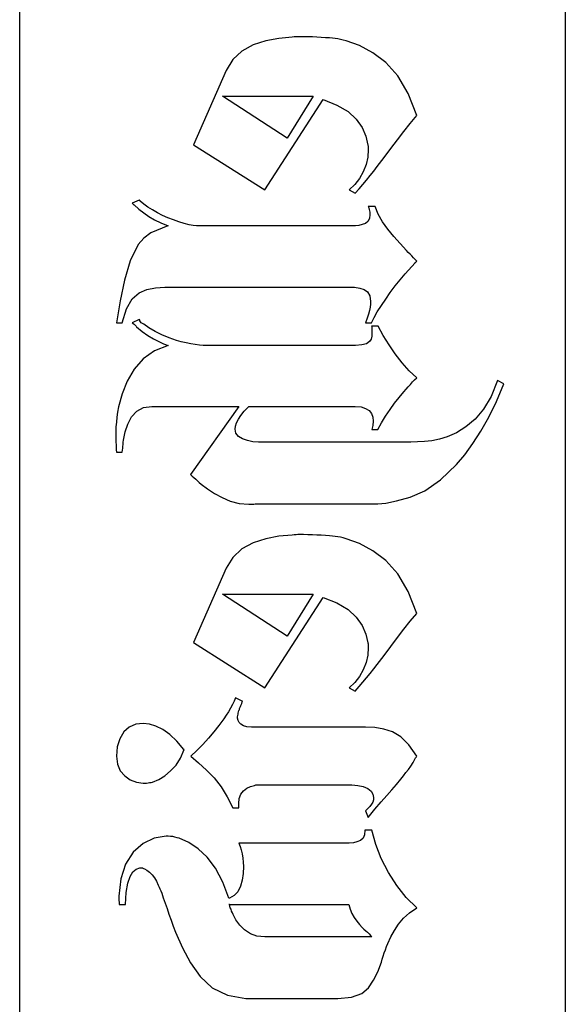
# Model space of a CAD drawing. Extents: x -3 to 2245, y -1140 to 1114.
# Tile 11 of 13: x 2189 to 2245, y 12 to 114. Entities that reach past the tile are written whole.
import ezdxf

# ---------------------------------------------------------------- set-up
doc = ezdxf.new("R2010")
doc.units = 0

msp = doc.modelspace()

# ---------------------------------------------------------------- linework, layer by layer
at = {"layer": 'area_engraving'}
for p, q in [((2213.06, 111.669), (2211.87, 111.034)), ((2214.36, 112.082), (2213.06, 111.669)), ((2215.71, 112.352), (2214.36, 112.082)), ((2217.11, 112.48), (2215.71, 112.352)), ((2217.31, 112.504), (2217.11, 112.48)), ((2217.51, 112.518), (2217.31, 112.504)), ((2217.71, 112.523), (2217.51, 112.518)), ((2217.89, 112.523), (2217.71, 112.523)), ((2218.07, 112.523), (2217.89, 112.523)), ((2218.27, 112.523), (2218.07, 112.523)), ((2218.74, 112.518), (2218.27, 112.523)), ((2219.21, 112.504), (2218.74, 112.518)), ((2219.67, 112.48), (2219.21, 112.504)), ((2220.12, 112.451), (2219.67, 112.48)), ((2220.56, 112.423), (2220.12, 112.451)), ((2221, 112.395), (2220.56, 112.423)), ((2221.28, 112.366), (2221, 112.395)), ((2221.56, 112.338), (2221.28, 112.366)), ((2221.85, 112.309), (2221.56, 112.338)), ((2222.13, 112.248), (2221.85, 112.309)), ((2222.42, 112.177), (2222.13, 112.248)), ((2222.7, 112.096), (2222.42, 112.177)), ((2224.11, 111.598), (2222.7, 112.096)), ((2225.49, 110.844), (2224.11, 111.598)), ((2211.87, 111.034), (2210.94, 110.152)), ((2226.84, 109.835), (2225.49, 110.844)), ((2210.94, 110.152), (2210.24, 109.024)), ((2228.09, 108.446), (2226.84, 109.835)), ((2210.24, 109.024), (2206.87, 101.301)), ((2229.15, 106.611), (2228.09, 108.446)), ((2230.04, 104.331), (2229.15, 106.611)), ((2209.86, 106.336), (2219.29, 106.336)), ((2216.6, 101.984), (2209.86, 106.336)), ((2209.86, 106.336), (2209.86, 106.336)), ((2214.25, 96.6079), (2220.31, 105.995)), ((2219.29, 106.336), (2216.6, 101.984)), ((2220.31, 105.995), (2221.76, 105.426)), ((2221.76, 105.426), (2222.91, 104.743)), ((2222.91, 104.743), (2223.77, 103.947)), ((2223.77, 103.947), (2224.38, 103.079)), ((2228.71, 102.681), (2229.38, 103.52)), ((2229.38, 103.52), (2230.04, 104.331)), ((2224.38, 103.079), (2224.77, 102.183)), ((2228.04, 101.813), (2228.71, 102.681)), ((2224.77, 102.183), (2224.96, 101.259)), ((2227.35, 100.898), (2228.04, 101.813)), ((2206.87, 101.301), (2214.25, 96.6079)), ((2206.87, 101.301), (2206.87, 101.301)), ((2225.01, 100.789), (2224.95, 100.002)), ((2224.96, 101.259), (2224.99, 101.178)), ((2224.99, 101.178), (2225, 101.107)), ((2225, 101.107), (2225.01, 101.045)), ((2225.01, 101.045), (2225.01, 100.96)), ((2225.01, 100.96), (2225.01, 100.875)), ((2225.01, 100.875), (2225.01, 100.789)), ((2226.65, 99.9739), (2227.35, 100.898)), ((2224.95, 100.002), (2224.78, 99.2343)), ((2225.95, 99.0399), (2226.65, 99.9739)), ((2224.49, 98.4853), (2224.09, 97.7836)), ((2224.78, 99.2343), (2224.49, 98.4853)), ((2225.21, 98.0918), (2225.58, 98.5611)), ((2225.58, 98.5611), (2225.95, 99.0399)), ((2224.09, 97.7836), (2223.6, 97.1579)), ((2224.46, 97.1768), (2224.84, 97.6319)), ((2224.84, 97.6319), (2225.21, 98.0918)), ((2223.6, 97.1579), (2223.04, 96.6079)), ((2223.04, 96.6079), (2223.64, 96.2666)), ((2223.64, 96.2666), (2224.06, 96.7217)), ((2224.06, 96.7217), (2224.46, 97.1768)), ((2201.2, 95.5506), (2200.47, 95.2093)), ((2200.47, 95.2093), (2200.53, 95.1809)), ((2200.53, 95.1809), (2200.57, 95.1524)), ((2201.23, 95.5269), (2201.2, 95.5506)), ((2201.26, 95.5127), (2201.23, 95.5269)), ((2201.28, 95.508), (2201.26, 95.5127)), ((2201.29, 95.4795), (2201.28, 95.508)), ((2201.3, 95.4511), (2201.29, 95.4795)), ((2201.33, 95.4226), (2201.3, 95.4511)), ((2201.7, 95.1145), (2201.33, 95.4226)), ((2200.57, 95.1524), (2200.6, 95.124)), ((2200.6, 95.124), (2200.63, 95.0955)), ((2200.63, 95.0955), (2200.66, 95.0671)), ((2200.66, 95.0671), (2200.69, 95.0386)), ((2200.69, 95.0386), (2201.18, 94.6025)), ((2201.18, 94.6025), (2201.69, 94.2043)), ((2201.69, 94.2043), (2202.22, 93.844)), ((2202.12, 94.8158), (2201.7, 95.1145)), ((2202.61, 94.5266), (2202.12, 94.8158)), ((2203.12, 94.228), (2202.61, 94.5266)), ((2203.65, 93.9577), (2203.12, 94.228)), ((2225.73, 94.868), (2225.01, 94.868)), ((2225.01, 94.868), (2225.06, 94.7258)), ((2225.06, 94.7258), (2225.1, 94.5835)), ((2225.1, 94.5835), (2225.13, 94.4413)), ((2225.13, 94.4413), (2225.16, 94.3038)), ((2225.16, 94.3038), (2225.17, 94.1758)), ((2225.17, 94.1758), (2225.18, 94.0573)), ((2226.05, 94.0763), (2225.73, 94.868)), ((2202.22, 93.844), (2202.81, 93.5074)), ((2202.81, 93.5074), (2203.47, 93.1803)), ((2203.47, 93.1803), (2204.23, 92.8626)), ((2204.19, 93.716), (2203.65, 93.9577)), ((2204.77, 93.4789), (2204.19, 93.716)), ((2205.34, 93.2798), (2204.77, 93.4789)), ((2205.89, 93.1186), (2205.34, 93.2798)), ((2224.97, 93.3177), (2224.71, 93.1186)), ((2225.13, 93.6306), (2224.97, 93.3177)), ((2225.18, 94.0573), (2225.13, 93.6306)), ((2226.49, 93.294), (2226.05, 94.0763)), ((2227.05, 92.5213), (2226.49, 93.294)), ((2202.42, 92.1373), (2201.705, 91.599488)), ((2204.19, 92.8626), (2202.42, 92.1373)), ((2204.23, 92.8626), (2204.19, 92.8626)), ((2206.39, 92.9764), (2205.89, 93.1186)), ((2206.82, 92.8911), (2206.39, 92.9764)), ((2207.17, 92.8626), (2206.82, 92.8911)), ((2222.7, 92.8626), (2207.17, 92.8626)), ((2222.77, 92.8626), (2222.7, 92.8626)), ((2222.85, 92.8626), (2222.77, 92.8626)), ((2222.96, 92.8626), (2222.85, 92.8626)), ((2223.04, 92.8626), (2222.96, 92.8626)), ((2223.13, 92.8626), (2223.04, 92.8626)), ((2223.21, 92.8626), (2223.13, 92.8626)), ((2223.25, 92.8626), (2223.21, 92.8626)), ((2223.29, 92.8626), (2223.25, 92.8626)), ((2223.34, 92.8626), (2223.29, 92.8626)), ((2223.38, 92.8626), (2223.34, 92.8626)), ((2223.42, 92.8626), (2223.38, 92.8626)), ((2223.47, 92.8626), (2223.42, 92.8626)), ((2223.5, 92.8626), (2223.47, 92.8626)), ((2223.55, 92.8626), (2223.5, 92.8626)), ((2223.6, 92.8626), (2223.55, 92.8626)), ((2223.63, 92.8626), (2223.6, 92.8626)), ((2223.66, 92.8626), (2223.63, 92.8626)), ((2223.68, 92.8626), (2223.66, 92.8626)), ((2224.04, 92.9101), (2223.68, 92.8626)), ((2224.39, 92.9954), (2224.04, 92.9101)), ((2224.71, 93.1186), (2224.39, 92.9954)), ((2227.67, 91.7628), (2227.05, 92.5213)), ((2201.705, 91.599488), (2201.11, 90.9284)), ((2228.31, 91.0232), (2227.67, 91.7628)), ((2201.11, 90.9284), (2200.26, 89.2359)), ((2228.97, 90.3026), (2228.31, 91.0232)), ((2229.17, 90.1083), (2228.97, 90.3026)), ((2229.35, 89.9234), (2229.17, 90.1083)), ((2200.26, 89.2359), (2199.69, 87.2116)), ((2229.53, 89.748), (2229.35, 89.9234)), ((2229.7, 89.5536), (2229.53, 89.748)), ((2229.87, 89.3687), (2229.7, 89.5536)), ((2230.04, 89.1933), (2229.87, 89.3687)), ((2229.87, 89.0226), (2229.9, 89.0511)), ((2229.9, 89.0511), (2229.93, 89.0795)), ((2229.93, 89.0795), (2229.96, 89.108)), ((2229.96, 89.108), (2229.98, 89.1364)), ((2229.98, 89.1364), (2230.01, 89.1649)), ((2230.01, 89.1649), (2230.04, 89.1933)), ((2228.85, 87.8706), (2229.19, 88.2641)), ((2229.19, 88.2641), (2229.53, 88.6481)), ((2229.53, 88.6481), (2229.87, 89.0226)), ((2199.69, 87.2116), (2199.22, 85.0641)), ((2227.82, 86.6333), (2228.16, 87.0552)), ((2228.16, 87.0552), (2228.51, 87.4677)), ((2228.51, 87.4677), (2228.85, 87.8706)), ((2201.2, 85.9079), (2202.01, 86.2398)), ((2202.01, 86.2398), (2202.91, 86.4389)), ((2202.91, 86.4389), (2203.89, 86.5053)), ((2203.89, 86.5053), (2223, 86.5053)), ((2223, 86.5053), (2223.59, 86.4768)), ((2223.59, 86.4768), (2224.12, 86.3915)), ((2224.12, 86.3915), (2224.58, 86.2493)), ((2224.58, 86.2493), (2224.94, 85.998)), ((2224.94, 85.998), (2225.17, 85.5856)), ((2227.3, 85.9317), (2227.82, 86.6333)), ((2199.22, 85.0641), (2198.85, 82.7933)), ((2199.89, 84.2582), (2200.47, 85.2964)), ((2200.47, 85.2964), (2201.2, 85.9079)), ((2225.17, 85.5856), (2225.26, 85.0119)), ((2225.26, 85.0119), (2225.25, 84.737)), ((2226.37, 84.5853), (2226.82, 85.249)), ((2226.82, 85.249), (2227.3, 85.9317)), ((2199.45, 82.7933), (2199.89, 84.2582)), ((2225.13, 84.0733), (2225.03, 83.6845)), ((2225.21, 84.4241), (2225.13, 84.0733)), ((2225.25, 84.737), (2225.21, 84.4241)), ((2225.61, 83.3337), (2225.95, 83.9311)), ((2225.95, 83.9311), (2226.37, 84.5853)), ((2201.2, 83.1339), (2200.47, 82.7926)), ((2201.23, 83.1102), (2201.2, 83.1339)), ((2201.26, 83.096), (2201.23, 83.1102)), ((2201.28, 83.0913), (2201.26, 83.096)), ((2201.28, 83.0628), (2201.28, 83.0913)), ((2201.28, 83.0344), (2201.28, 83.0628)), ((2201.28, 83.0059), (2201.28, 83.0344)), ((2201.42125, 82.78995), (2201.28, 83.0059)), ((2224.89, 83.2579), (2224.71, 82.7933)), ((2225.03, 83.6845), (2224.89, 83.2579)), ((2225.35, 82.7933), (2225.61, 83.3337)), ((2198.85, 82.7933), (2199.45, 82.7933)), ((2200.47, 82.7926), (2200.58, 82.712)), ((2200.58, 82.712), (2200.68, 82.6409)), ((2200.68, 82.6409), (2200.77, 82.5792)), ((2200.77, 82.5792), (2200.83, 82.5176)), ((2200.83, 82.5176), (2200.89, 82.4465)), ((2200.89, 82.4465), (2200.94, 82.3659)), ((2200.94, 82.3659), (2201.53, 81.8871)), ((2201.69, 82.6361), (2201.42125, 82.78995)), ((2201.53, 81.8871), (2202.12, 81.4747)), ((2202.21, 82.2664), (2201.69, 82.6361)), ((2202.86, 81.8966), (2202.21, 82.2664)), ((2203.58, 81.5458), (2202.86, 81.8966)), ((2224.71, 82.7933), (2225.35, 82.7933)), ((2226.03, 82.4513), (2225.35, 82.4513)), ((2225.35, 82.4513), (2225.37, 82.3944)), ((2225.37, 82.3944), (2225.39, 82.3375)), ((2225.39, 82.3375), (2225.39, 82.2806)), ((2225.39, 82.2806), (2225.39, 82.2189)), ((2225.39, 82.2189), (2225.39, 82.1478)), ((2225.39, 82.1478), (2225.39, 82.0672)), ((2225.39, 82.0672), (2225.39, 82.0103)), ((2225.39, 82.0103), (2225.39, 81.9535)), ((2225.39, 81.9535), (2225.39, 81.8966)), ((2225.39, 81.8966), (2225.39, 81.8397)), ((2226.57, 81.4652), (2226.03, 82.4513)), ((2202.12, 81.4747), (2202.69, 81.1286)), ((2202.69, 81.1286), (2203.24, 80.8441)), ((2204.32, 81.2329), (2203.58, 81.5458)), ((2205.08, 80.9579), (2204.32, 81.2329)), ((2205.59, 80.8252), (2205.08, 80.9579)), ((2225.3, 81.1001), (2225.13, 80.8299)), ((2225.38, 81.3988), (2225.3, 81.1001)), ((2225.39, 81.7259), (2225.38, 81.3988)), ((2225.39, 81.8397), (2225.39, 81.7828)), ((2225.39, 81.7828), (2225.39, 81.7259)), ((2227.17, 80.4981), (2226.57, 81.4652)), ((2202.79, 79.8865), (2201.61, 79.0616)), ((2204.23, 80.4459), (2202.79, 79.8865)), ((2203.24, 80.8441), (2203.75, 80.6166)), ((2203.75, 80.6166), (2204.23, 80.4459)), ((2206.09, 80.7114), (2205.59, 80.8252)), ((2206.57, 80.6166), (2206.09, 80.7114)), ((2207.04, 80.5218), (2206.57, 80.6166)), ((2207.47, 80.4649), (2207.04, 80.5218)), ((2207.85, 80.4459), (2207.47, 80.4649)), ((2223.68, 80.4459), (2207.85, 80.4459)), ((2224.36, 80.4886), (2223.68, 80.4459)), ((2224.84, 80.6166), (2224.36, 80.4886)), ((2225.13, 80.8299), (2224.84, 80.6166)), ((2227.82, 79.5499), (2227.17, 80.4981)), ((2201.61, 79.0616), (2200.69, 77.9713)), ((2228.52, 78.6302), (2227.82, 79.5499)), ((2200.69, 77.9713), (2199.98, 76.7197)), ((2229.26, 77.8053), (2228.52, 78.6302)), ((2230.04, 77.0753), (2229.26, 77.8053)), ((2229.6, 76.6391), (2229.82, 76.8667)), ((2229.82, 76.8667), (2230.04, 77.0753)), ((2238.45, 76.7766), (2237.77, 75.1363)), ((2239.09, 76.4353), (2238.45, 76.7766)), ((2199.98, 76.7197), (2199.43, 75.4113)), ((2228.72, 75.6246), (2228.95, 75.8806)), ((2228.95, 75.8806), (2229.17, 76.1366)), ((2229.17, 76.1366), (2229.4, 76.3926)), ((2229.4, 76.3926), (2229.6, 76.6391)), ((2238.33, 74.6196), (2239.09, 76.4353)), ((2199.43, 75.4113), (2199.06, 74.0459)), ((2227.75, 74.4299), (2228.23, 75.0415)), ((2228.23, 75.0415), (2228.72, 75.6246)), ((2237.77, 75.1363), (2236.99, 73.7994)), ((2199.06, 74.0459), (2198.97, 73.5102)), ((2200.97, 73.6145), (2201.66, 73.9701)), ((2201.66, 73.9701), (2202.52, 74.0886)), ((2202.52, 74.0886), (2211.57, 74.0886)), ((2211.57, 74.0886), (2206.53, 67.0059)), ((2211.57, 74.0886), (2211.57, 74.0886)), ((2212.13, 73.6003), (2212.59, 74.0886)), ((2212.59, 74.0886), (2223.64, 74.0886)), ((2223.64, 74.0886), (2224.26, 74.0412)), ((2224.26, 74.0412), (2224.74, 73.899)), ((2224.74, 73.899), (2225.09, 73.6619)), ((2226.8, 73.1025), (2227.27, 73.7899)), ((2227.27, 73.7899), (2227.75, 74.4299)), ((2236.99, 73.7994), (2236.1, 72.7659)), ((2237.53, 72.984), (2238.33, 74.6196)), ((2198.89, 72.984), (2198.85, 72.4673)), ((2198.97, 73.5102), (2198.89, 72.984)), ((2200.03, 72.2587), (2200.43, 73.0219)), ((2200.43, 73.0219), (2200.97, 73.6145)), ((2211.33, 72.3867), (2211.52, 72.7659)), ((2211.52, 72.7659), (2211.77, 73.1594)), ((2211.77, 73.1594), (2212.13, 73.6003)), ((2225.09, 73.6619), (2225.33, 73.349)), ((2225.33, 73.349), (2225.47, 72.9793)), ((2225.47, 72.9793), (2225.52, 72.5526)), ((2226.38, 72.4056), (2226.8, 73.1025)), ((2236.1, 72.7659), (2235.15, 71.9742)), ((2236.7, 71.5286), (2237.53, 72.984)), ((2198.8, 71.96), (2198.78, 71.4622)), ((2198.85, 72.4673), (2198.8, 71.96)), ((2199.75, 71.448), (2200.03, 72.2587)), ((2211.18, 71.7419), (2211.22, 72.0453)), ((2211.27, 71.3058), (2211.18, 71.7419)), ((2211.22, 72.0453), (2211.33, 72.3867)), ((2225.42, 71.8415), (2225.39, 71.6993)), ((2225.39, 71.6993), (2225.99, 71.6993)), ((2225.45, 71.9837), (2225.42, 71.8415)), ((2225.48, 72.1259), (2225.45, 71.9837)), ((2225.5, 72.2682), (2225.48, 72.1259)), ((2225.51, 72.4104), (2225.5, 72.2682)), ((2225.52, 72.5526), (2225.51, 72.4104)), ((2225.99, 71.6993), (2226.38, 72.4056)), ((2235.15, 71.9742), (2234.18, 71.3627)), ((2198.78, 71.4622), (2198.77, 70.9739)), ((2198.77, 70.9739), (2198.77, 70.6705)), ((2198.77, 70.6705), (2198.79, 70.3861)), ((2199.58, 70.5899), (2199.75, 71.448)), ((2211.52, 70.9644), (2211.27, 71.3058)), ((2211.95, 70.7179), (2211.52, 70.9644)), ((2212.48, 70.5473), (2211.95, 70.7179)), ((2232.41, 70.6895), (2231.62, 70.5331)), ((2233.2, 70.9313), (2232.41, 70.6895)), ((2234.18, 71.3627), (2233.2, 70.9313)), ((2235.87, 70.2344), (2236.7, 71.5286)), ((2198.79, 70.3861), (2198.81, 70.1206)), ((2198.81, 70.1206), (2198.81, 69.8456)), ((2198.81, 69.8456), (2198.83, 69.5896)), ((2199.48, 69.5517), (2199.51, 69.7508)), ((2199.51, 69.7508), (2199.53, 69.9499)), ((2199.53, 69.9499), (2199.54, 70.1538)), ((2199.54, 70.1538), (2199.55, 70.3671)), ((2199.55, 70.3671), (2199.58, 70.5899)), ((2213.03, 70.4335), (2212.48, 70.5473)), ((2213.61, 70.3766), (2213.03, 70.4335)), ((2213.67, 70.3766), (2213.61, 70.3766)), ((2213.73, 70.3766), (2213.67, 70.3766)), ((2213.79, 70.3766), (2213.73, 70.3766)), ((2213.84, 70.3766), (2213.79, 70.3766)), ((2213.88, 70.3766), (2213.84, 70.3766)), ((2213.91, 70.3766), (2213.88, 70.3766)), ((2228.42, 70.3766), (2213.91, 70.3766)), ((2228.48, 70.3766), (2228.42, 70.3766)), ((2228.55, 70.3766), (2228.48, 70.3766)), ((2228.63, 70.3766), (2228.55, 70.3766)), ((2228.69, 70.3766), (2228.63, 70.3766)), ((2228.75, 70.3766), (2228.69, 70.3766)), ((2228.8, 70.3766), (2228.75, 70.3766)), ((2229.43, 70.3861), (2228.8, 70.3766)), ((2230.11, 70.4145), (2229.43, 70.3861)), ((2230.85, 70.4619), (2230.11, 70.4145)), ((2231.62, 70.5331), (2230.85, 70.4619)), ((2235.03, 69.0824), (2235.87, 70.2344)), ((2198.83, 69.5896), (2198.85, 69.3526)), ((2198.85, 69.3526), (2199.45, 69.3526)), ((2199.45, 69.3526), (2199.48, 69.5517)), ((2234.18, 68.0726), (2235.03, 69.0824)), ((2232.51, 66.4797), (2234.18, 68.0726)), ((2206.53, 67.0059), (2206.71, 66.859)), ((2206.71, 66.859), (2206.89, 66.7025)), ((2206.89, 66.7025), (2207.09, 66.5366)), ((2207.09, 66.5366), (2207.26, 66.366)), ((2207.26, 66.366), (2207.45, 66.1953)), ((2207.45, 66.1953), (2207.64, 66.0246)), ((2207.64, 66.0246), (2208.3, 65.5268)), ((2208.3, 65.5268), (2209.03, 65.0575)), ((2230.9, 65.3419), (2232.51, 66.4797)), ((2209.03, 65.0575), (2209.82, 64.6166)), ((2209.82, 64.6166), (2210.68, 64.2374)), ((2227.96, 64.28), (2229.36, 64.6593)), ((2229.36, 64.6593), (2230.9, 65.3419)), ((2210.68, 64.2374), (2211.6, 64.0098)), ((2211.6, 64.0098), (2212.59, 63.9339)), ((2212.59, 63.9339), (2212.7, 63.9339)), ((2212.7, 63.9339), (2212.82, 63.9339)), ((2212.82, 63.9339), (2212.93, 63.9339)), ((2212.93, 63.9339), (2213.03, 63.9387)), ((2213.03, 63.9387), (2213.14, 63.9529)), ((2213.14, 63.9529), (2213.27, 63.9766)), ((2213.27, 63.9766), (2225.99, 63.9766)), ((2225.99, 63.9766), (2226.84, 64.0525)), ((2226.84, 64.0525), (2227.96, 64.28)), ((2215.71, 60.602), (2214.36, 60.3317)), ((2217.11, 60.73), (2215.71, 60.602)), ((2217.31, 60.7537), (2217.11, 60.73)), ((2217.51, 60.7679), (2217.31, 60.7537)), ((2217.71, 60.7726), (2217.51, 60.7679)), ((2217.89, 60.7726), (2217.71, 60.7726)), ((2218.07, 60.7726), (2217.89, 60.7726)), ((2218.27, 60.7726), (2218.07, 60.7726)), ((2218.74, 60.7679), (2218.27, 60.7726)), ((2219.21, 60.7537), (2218.74, 60.7679)), ((2219.67, 60.73), (2219.21, 60.7537)), ((2220.12, 60.7015), (2219.67, 60.73)), ((2220.56, 60.6731), (2220.12, 60.7015)), ((2221, 60.6446), (2220.56, 60.6731)), ((2221.28, 60.6162), (2221, 60.6446)), ((2221.56, 60.5877), (2221.28, 60.6162)), ((2221.85, 60.5593), (2221.56, 60.5877)), ((2222.13, 60.4977), (2221.85, 60.5593)), ((2222.42, 60.4265), (2222.13, 60.4977)), ((2222.7, 60.3459), (2222.42, 60.4265)), ((2213.06, 59.9193), (2211.87, 59.284)), ((2214.36, 60.3317), (2213.06, 59.9193)), ((2224.11, 59.8482), (2222.7, 60.3459)), ((2225.49, 59.0944), (2224.11, 59.8482)), ((2210.94, 58.4023), (2210.24, 57.274)), ((2211.87, 59.284), (2210.94, 58.4023)), ((2226.84, 58.0846), (2225.49, 59.0944)), ((2228.09, 56.6956), (2226.84, 58.0846)), ((2210.24, 57.274), (2206.87, 49.5513)), ((2229.15, 54.8609), (2228.09, 56.6956)), ((2209.86, 54.5859), (2219.29, 54.5859)), ((2216.6, 50.2339), (2209.86, 54.5859)), ((2209.86, 54.5859), (2209.86, 54.5859)), ((2214.25, 44.8579), (2220.31, 54.2446)), ((2219.29, 54.5859), (2216.6, 50.2339)), ((2220.31, 54.2446), (2221.76, 53.6757)), ((2230.04, 52.5806), (2229.15, 54.8609)), ((2221.76, 53.6757), (2222.91, 52.9931)), ((2222.91, 52.9931), (2223.77, 52.1966)), ((2223.77, 52.1966), (2224.38, 51.3291)), ((2229.38, 51.7699), (2230.04, 52.5806)), ((2224.38, 51.3291), (2224.77, 50.4331)), ((2228.71, 50.9308), (2229.38, 51.7699)), ((2224.77, 50.4331), (2224.96, 49.5086)), ((2228.04, 50.0633), (2228.71, 50.9308)), ((2206.87, 49.5513), (2214.25, 44.8579)), ((2206.87, 49.5513), (2206.87, 49.5513)), ((2224.96, 49.5086), (2224.99, 49.428)), ((2224.99, 49.428), (2225, 49.3569)), ((2225, 49.3569), (2225.01, 49.2953)), ((2225.01, 49.2953), (2225.01, 49.2099)), ((2225.01, 49.2099), (2225.01, 49.1246)), ((2225.01, 49.1246), (2225.01, 49.0393)), ((2226.65, 48.2239), (2227.35, 49.1483)), ((2227.35, 49.1483), (2228.04, 50.0633)), ((2224.95, 48.2523), (2224.78, 47.4843)), ((2225.01, 49.0393), (2224.95, 48.2523)), ((2225.95, 47.2899), (2226.65, 48.2239)), ((2224.78, 47.4843), (2224.49, 46.7353)), ((2225.58, 46.8111), (2225.95, 47.2899)), ((2224.49, 46.7353), (2224.09, 46.0336)), ((2224.84, 45.8819), (2225.21, 46.3418)), ((2225.21, 46.3418), (2225.58, 46.8111)), ((2223.6, 45.4079), (2223.04, 44.8579)), ((2224.09, 46.0336), (2223.6, 45.4079)), ((2224.06, 44.9717), (2224.46, 45.4268)), ((2224.46, 45.4268), (2224.84, 45.8819)), ((2223.04, 44.8579), (2223.64, 44.5166)), ((2223.64, 44.5166), (2224.06, 44.9717)), ((2210.9, 43.099), (2210.71, 42.7339)), ((2211.07, 43.4545), (2210.9, 43.099)), ((2211.23, 43.8006), (2211.07, 43.4545)), ((2211.91, 43.4593), (2211.23, 43.8006)), ((2211.74, 42.9046), (2211.77, 42.9947)), ((2211.77, 42.9947), (2211.81, 43.0943)), ((2211.81, 43.0943), (2211.87, 43.2033)), ((2211.87, 43.2033), (2211.89, 43.2886)), ((2211.89, 43.2886), (2211.92, 43.374)), ((2211.95, 43.4593), (2211.91, 43.4593)), ((2211.92, 43.374), (2211.95, 43.4593)), ((2210.24, 41.9944), (2209.99, 41.6246)), ((2210.48, 42.3642), (2210.24, 41.9944)), ((2210.71, 42.7339), (2210.48, 42.3642)), ((2211.46, 41.9565), (2211.48, 42.094)), ((2211.48, 42.094), (2211.51, 42.2125)), ((2211.51, 42.2125), (2211.54, 42.3405)), ((2211.54, 42.3405), (2211.57, 42.478)), ((2211.57, 42.478), (2211.6, 42.5396)), ((2211.6, 42.5396), (2211.62, 42.6107)), ((2211.62, 42.6107), (2211.65, 42.6913)), ((2211.65, 42.6913), (2211.68, 42.7529)), ((2211.68, 42.7529), (2211.71, 42.824)), ((2211.71, 42.824), (2211.74, 42.9046)), ((2200.85, 41.0557), (2200.18, 40.7571)), ((2201.63, 41.1553), (2200.85, 41.0557)), ((2202.27, 41.0842), (2201.63, 41.1553)), ((2202.95, 40.8708), (2202.27, 41.0842)), ((2209.49, 40.9467), (2208.96, 40.2782)), ((2209.99, 41.6246), (2209.49, 40.9467)), ((2211.44, 41.8285), (2211.46, 41.9565)), ((2211.44, 41.71), (2211.44, 41.8285)), ((2211.48, 41.4682), (2211.44, 41.71)), ((2211.59, 41.2549), (2211.48, 41.4682)), ((2211.78, 41.07), (2211.59, 41.2549)), ((2212.04, 40.904), (2211.78, 41.07)), ((2199.62, 40.2593), (2199.19, 39.5624)), ((2200.18, 40.7571), (2199.62, 40.2593)), ((2203.67, 40.5153), (2202.95, 40.8708)), ((2204.41, 39.9985), (2203.67, 40.5153)), ((2205.13, 39.3016), (2204.41, 39.9985)), ((2208.96, 40.2782), (2208.41, 39.6193)), ((2212.41, 40.8045), (2212.04, 40.904)), ((2212.89, 40.7713), (2212.41, 40.8045)), ((2224.71, 40.7713), (2212.89, 40.7713)), ((2225.68, 40.7144), (2224.71, 40.7713)), ((2226.62, 40.5438), (2225.68, 40.7144)), ((2227.52, 40.2593), (2226.62, 40.5438)), ((2228.39, 39.7521), (2227.52, 40.2593)), ((2199.19, 39.5624), (2198.94, 38.7233)), ((2205.85, 38.4246), (2205.13, 39.3016)), ((2207.83, 38.9556), (2207.21, 38.3298)), ((2208.41, 39.6193), (2207.83, 38.9556)), ((2229.23, 38.9129), (2228.39, 39.7521)), ((2230.04, 37.742), (2229.23, 38.9129)), ((2198.94, 38.7233), (2198.85, 37.7419)), ((2205.51, 37.5523), (2205.89, 38.4246)), ((2205.89, 38.4246), (2205.85, 38.4246)), ((2207.21, 38.3298), (2206.57, 37.7419)), ((2198.85, 37.7419), (2198.95, 36.9076)), ((2198.95, 36.9076), (2199.23, 36.2249)), ((2205.04, 36.8128), (2205.51, 37.5523)), ((2206.57, 37.7419), (2207.39, 37.0545)), ((2207.39, 37.0545), (2208.21, 36.3008)), ((2229.43, 36.7085), (2229.66, 37.0782)), ((2229.66, 37.0782), (2229.87, 37.486)), ((2229.87, 37.486), (2229.9, 37.5191)), ((2229.9, 37.5191), (2229.93, 37.5618)), ((2229.93, 37.5618), (2229.96, 37.614)), ((2229.96, 37.614), (2229.98, 37.6472)), ((2229.98, 37.6472), (2230.01, 37.6898)), ((2230.01, 37.6898), (2230.04, 37.742)), ((2199.23, 36.2249), (2199.71, 35.6939)), ((2203.88, 35.6987), (2204.48, 36.206)), ((2204.48, 36.206), (2205.04, 36.8128)), ((2208.21, 36.3008), (2209.01, 35.4806)), ((2228.66, 35.694), (2228.93, 36.0353)), ((2228.93, 36.0353), (2229.19, 36.3766)), ((2229.19, 36.3766), (2229.43, 36.7085)), ((2199.71, 35.6939), (2200.28, 35.2862)), ((2200.28, 35.2862), (2200.92, 35.0302)), ((2200.92, 35.0302), (2201.63, 34.9259)), ((2201.63, 34.9259), (2201.8, 34.9307)), ((2201.8, 34.9307), (2201.97, 34.9449)), ((2201.97, 34.9449), (2202.14, 34.9686)), ((2202.14, 34.9686), (2202.3, 34.9971)), ((2202.3, 34.9971), (2202.46, 35.0255)), ((2202.46, 35.0255), (2202.61, 35.054)), ((2202.61, 35.054), (2203.25, 35.3147)), ((2203.25, 35.3147), (2203.88, 35.6987)), ((2209.01, 35.4806), (2209.73, 34.5467)), ((2227.45, 34.2338), (2227.93, 34.8027)), ((2227.93, 34.8027), (2228.38, 35.3526)), ((2228.38, 35.3526), (2228.66, 35.694)), ((2209.73, 34.5467), (2210.37, 33.5085)), ((2211.6, 33.3615), (2211.76, 33.8024)), ((2211.76, 33.8024), (2212.04, 34.1579)), ((2212.04, 34.1579), (2212.39, 34.4092)), ((2212.39, 34.4092), (2212.78, 34.5941)), ((2212.78, 34.5941), (2213.19, 34.7126)), ((2213.19, 34.7126), (2213.25, 34.7363)), ((2213.25, 34.7363), (2213.32, 34.7505)), ((2213.32, 34.7505), (2213.4, 34.7553)), ((2213.4, 34.7553), (2213.46, 34.7553)), ((2213.46, 34.7553), (2213.53, 34.7553)), ((2213.53, 34.7553), (2213.61, 34.7553)), ((2213.61, 34.7553), (2223.3, 34.7553)), ((2223.3, 34.7553), (2223.94, 34.7126)), ((2223.94, 34.7126), (2224.49, 34.5846)), ((2224.49, 34.5846), (2224.96, 34.3713)), ((2224.96, 34.3713), (2225.3, 34.0963)), ((2225.3, 34.0963), (2225.49, 33.7834)), ((2225.49, 33.7834), (2225.56, 33.4326)), ((2226.93, 33.6459), (2227.45, 34.2338)), ((2210.37, 33.5085), (2210.93, 32.3659)), ((2211.57, 32.8353), (2211.6, 33.3615)), ((2211.57, 32.7736), (2211.57, 32.8353)), ((2211.57, 32.7025), (2211.57, 32.7736)), ((2225.35, 32.7499), (2225.18, 32.5224)), ((2225.47, 32.9775), (2225.35, 32.7499)), ((2225.54, 33.2051), (2225.47, 32.9775)), ((2225.56, 33.4326), (2225.54, 33.2051)), ((2225.71, 32.2427), (2226.35, 32.9965)), ((2226.35, 32.9965), (2226.93, 33.6459)), ((2210.93, 32.3659), (2211.57, 32.3659)), ((2211.57, 32.6219), (2211.57, 32.7025)), ((2211.57, 32.5366), (2211.57, 32.6219)), ((2211.57, 32.4513), (2211.57, 32.5366)), ((2211.57, 32.3659), (2211.57, 32.4513)), ((2224.97, 32.2948), (2224.71, 32.0673)), ((2224.71, 32.0673), (2225.01, 31.3846)), ((2225.18, 32.5224), (2224.97, 32.2948)), ((2225.01, 31.3846), (2225.71, 32.2427)), ((2224.66, 30.0613), (2224.63, 29.5825)), ((2225.39, 30.0613), (2224.66, 30.0613)), ((2225.79, 28.568), (2225.39, 30.0613)), ((2201.63, 28.6817), (2200.6, 27.7573)), ((2202.76, 29.2364), (2201.63, 28.6817)), ((2204.01, 29.4213), (2202.76, 29.2364)), ((2204.24, 29.4166), (2204.01, 29.4213)), ((2204.47, 29.4023), (2204.24, 29.4166)), ((2204.7, 29.3786), (2204.47, 29.4023)), ((2204.92, 29.3217), (2204.7, 29.3786)), ((2205.15, 29.2648), (2204.92, 29.3217)), ((2205.38, 29.2079), (2205.15, 29.2648)), ((2206.37, 28.7813), (2205.38, 29.2079)), ((2207.33, 28.127), (2206.37, 28.7813)), ((2211.57, 28.696), (2211.7, 28.3641)), ((2222.36, 28.696), (2211.57, 28.696)), ((2222.47, 28.696), (2222.36, 28.696)), ((2222.59, 28.696), (2222.47, 28.696)), ((2222.7, 28.696), (2222.59, 28.696)), ((2222.82, 28.696), (2222.7, 28.696)), ((2222.93, 28.696), (2222.82, 28.696)), ((2223.04, 28.696), (2222.93, 28.696)), ((2223.46, 28.7481), (2223.04, 28.696)), ((2223.84, 28.8477), (2223.46, 28.7481)), ((2224.2, 28.9946), (2223.84, 28.8477)), ((2224.47, 29.2269), (2224.2, 28.9946)), ((2224.63, 29.5825), (2224.47, 29.2269)), ((2200.6, 27.7573), (2199.79, 26.5105)), ((2208.28, 27.2453), (2207.33, 28.127)), ((2211.7, 28.3641), (2211.81, 27.9944)), ((2211.81, 27.9944), (2211.91, 27.5866)), ((2226.36, 27.1031), (2225.79, 28.568)), ((2209.14, 26.0885), (2208.28, 27.2453)), ((2211.91, 27.5866), (2211.98, 27.1552)), ((2211.98, 27.1552), (2212.02, 26.7144)), ((2212.02, 26.7144), (2212.04, 26.264)), ((2227.1, 25.6666), (2226.36, 27.1031)), ((2199.79, 26.5105), (2199.29, 24.9887)), ((2200.26, 25.24), (2200.56, 25.7188)), ((2200.56, 25.7188), (2200.9, 26.0175)), ((2200.9, 26.0175), (2201.28, 26.136)), ((2201.28, 26.136), (2201.37, 26.136)), ((2201.37, 26.136), (2201.45, 26.136)), ((2201.45, 26.136), (2201.54, 26.136)), ((2201.54, 26.136), (2201.6, 26.1075)), ((2201.6, 26.1075), (2201.67, 26.0791)), ((2201.67, 26.0791), (2201.75, 26.0506)), ((2201.75, 26.0506), (2202.01, 25.8847)), ((2202.01, 25.8847), (2202.28, 25.6714)), ((2202.28, 25.6714), (2202.56, 25.4106)), ((2209.89, 24.6663), (2209.14, 26.0885)), ((2212.04, 26.264), (2212, 25.5434)), ((2227.97, 24.2918), (2227.1, 25.6666)), ((2199.29, 24.9887), (2199.11, 23.192)), ((2200.02, 24.5383), (2200.26, 25.24)), ((2202.56, 25.4106), (2202.81, 25.1025)), ((2202.81, 25.1025), (2203.02, 24.7469)), ((2203.02, 24.7469), (2203.2, 24.344)), ((2210.54, 22.9786), (2209.89, 24.6663)), ((2211.9, 24.8607), (2211.74, 24.216)), ((2212, 25.5434), (2211.9, 24.8607)), ((2199.79, 22.3386), (2199.86, 23.5712)), ((2199.86, 23.5712), (2200.02, 24.5383)), ((2203.2, 24.344), (2203.29, 24.1449)), ((2203.29, 24.1449), (2203.37, 23.9457)), ((2203.37, 23.9457), (2203.46, 23.7466)), ((2203.46, 23.7466), (2203.55, 23.5143)), ((2211.46, 23.6613), (2211.07, 23.2489)), ((2211.74, 24.216), (2211.46, 23.6613)), ((2228.95, 23.0687), (2227.97, 24.2918)), ((2199.11, 23.192), (2199.11, 23.1114)), ((2199.11, 23.1114), (2199.11, 23.0403)), ((2199.11, 23.0403), (2199.11, 22.9786)), ((2199.11, 22.9786), (2199.11, 22.898)), ((2199.11, 22.898), (2199.11, 22.8269)), ((2199.11, 22.8269), (2199.11, 22.7653)), ((2199.11, 22.7653), (2199.11, 22.7084)), ((2199.11, 22.7084), (2199.13, 22.6515)), ((2199.13, 22.6515), (2199.15, 22.5946)), ((2199.15, 22.5946), (2199.15, 22.5093)), ((2203.55, 23.5143), (2203.63, 23.2726)), ((2203.63, 23.2726), (2203.72, 23.0213)), ((2203.72, 23.0213), (2203.91, 22.4714)), ((2210.58, 22.9786), (2210.54, 22.9786)), ((2211.07, 23.2489), (2210.58, 22.9786)), ((2230.04, 21.9973), (2228.95, 23.0687)), ((2199.15, 22.5093), (2199.15, 22.424)), ((2199.15, 22.424), (2199.15, 22.3386)), ((2199.15, 22.3386), (2199.79, 22.3386)), ((2203.91, 22.4714), (2204.11, 21.9025)), ((2204.11, 21.9025), (2204.31, 21.3146)), ((2210.54, 22.3386), (2223, 22.3386)), ((2210.59, 22.3386), (2210.54, 22.3386)), ((2210.62, 22.1679), (2210.59, 22.3386)), ((2210.68, 21.9973), (2210.62, 22.1679)), ((2210.76, 21.8266), (2210.68, 21.9973)), ((2210.82, 21.6322), (2210.76, 21.8266)), ((2210.89, 21.4473), (2210.82, 21.6322)), ((2223, 22.3386), (2223.14, 21.8456)), ((2223.14, 21.8456), (2223.32, 21.3905)), ((2229.3, 21.4663), (2230.04, 21.9973)), ((2204.31, 21.3146), (2204.52, 20.6889)), ((2204.52, 20.6889), (2204.75, 20.0631)), ((2210.97, 21.2719), (2210.89, 21.4473)), ((2211.27, 20.7173), (2210.97, 21.2719)), ((2211.67, 20.1911), (2211.27, 20.7173)), ((2223.32, 21.3905), (2223.56, 20.9733)), ((2223.56, 20.9733), (2223.82, 20.594)), ((2223.82, 20.594), (2224.09, 20.2527)), ((2228.16, 20.2906), (2228.68, 20.8974)), ((2228.68, 20.8974), (2229.3, 21.4663)), ((2204.75, 20.0631), (2205, 19.4373)), ((2212.16, 19.6933), (2211.67, 20.1911)), ((2212.76, 19.2903), (2212.16, 19.6933)), ((2224.09, 20.2527), (2224.37, 19.9493)), ((2224.37, 19.9493), (2224.56, 19.7596)), ((2224.56, 19.7596), (2224.75, 19.589)), ((2224.75, 19.589), (2224.92, 19.4373)), ((2227.35, 18.9632), (2227.72, 19.6317)), ((2227.72, 19.6317), (2228.16, 20.2906)), ((2205, 19.4373), (2205.7, 17.8065)), ((2213.45, 19.0485), (2212.76, 19.2903)), ((2214.25, 18.9679), (2213.45, 19.0485)), ((2225.39, 18.9679), (2214.25, 18.9679)), ((2224.92, 19.4373), (2225.09, 19.2713)), ((2225.09, 19.2713), (2225.24, 19.1149)), ((2225.24, 19.1149), (2225.39, 18.9679)), ((2227.05, 18.2853), (2227.35, 18.9632)), ((2205.7, 17.8065), (2206.55, 16.2705)), ((2226.67, 17.304), (2226.79, 17.6216)), ((2226.79, 17.6216), (2226.92, 17.9487)), ((2226.92, 17.9487), (2227.05, 18.2853)), ((2226.37, 16.3226), (2226.46, 16.6403)), ((2226.46, 16.6403), (2226.56, 16.9674)), ((2226.56, 16.9674), (2226.67, 17.304)), ((2206.55, 16.2705), (2207.56, 14.8293)), ((2226, 15.346), (2226.37, 16.3226)), ((2207.56, 14.8293), (2208.8, 13.6489)), ((2225.05, 13.6773), (2225.56, 14.4643)), ((2225.56, 14.4643), (2226, 15.346)), ((2208.8, 13.6489), (2210.38, 12.8951)), ((2224.33, 13.061), (2225.05, 13.6773)), ((2210.38, 12.8951), (2212.29, 12.568)), ((2212.29, 12.568), (2221.29, 12.568)), ((2221.29, 12.568), (2221.4, 12.568)), ((2221.4, 12.568), (2221.5, 12.568)), ((2221.5, 12.568), (2221.59, 12.568)), ((2221.59, 12.568), (2221.68, 12.568)), ((2221.68, 12.568), (2221.76, 12.568)), ((2221.76, 12.568), (2221.85, 12.568)), ((2221.85, 12.568), (2223.27, 12.6912)), ((2223.27, 12.6912), (2224.33, 13.061))]:
    msp.add_line(p, q, dxfattribs=at)
at = {"layer": 'cutting'}
for p, q in [((2188.8, -1126.94), (2188.8, 214.839)), ((2245.48, 214.839), (2245.48, -1126.94))]:
    msp.add_line(p, q, dxfattribs=at)

doc.saveas('drawing.dxf')
